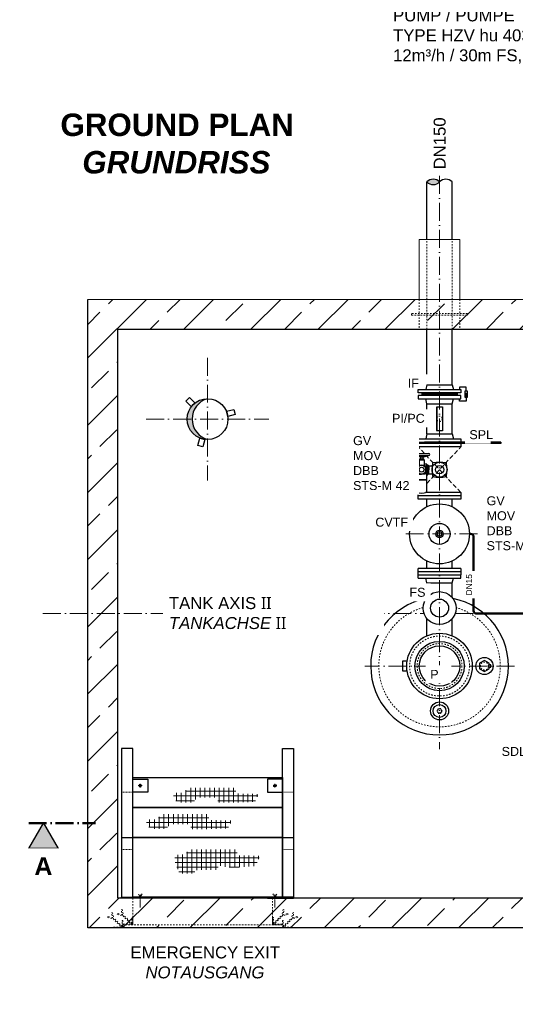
# Model space of a CAD drawing. Header units: millimetres. Extents: x -48448 to 452754, y -13941 to 17062.
# Tile 1 of 256: x -48250 to -44938, y -7343 to -765. Entities that reach past the tile are written whole.
import ezdxf

# ---------------------------------------------------------------- set-up
doc = ezdxf.new("R2010")
doc.units = ezdxf.units.MM
for name, pattern in [('ACAD_ISO10W100', [18, 12, -3, 0, -3]), ('JIS_02_1.0', [2, 1, -1]), ('STRICHPUNKT', [25.4, 12.7, -6.35, 0, -6.35])]:
    doc.linetypes.add(name, pattern=pattern)
doc.layers.add('0_POL_masch Installation Bestand', color=7, linetype='Continuous')
doc.layers.add('Beschriftung', color=7, linetype='Continuous')
doc.styles.add('LBB3.5M1000', font='isocp.shx', dxfattribs={"height": 3.5})

msp = doc.modelspace()

# ---------------------------------------------------------------- hatches: boundary and pattern name
at = {"lineweight": 13}
h = msp.add_hatch(dxfattribs=at)
h.set_pattern_fill('ANSI33', color=256, scale=50, style=0)
h.set_pattern_definition([(45, (37598.9, -1596.67), (-224.5064, 224.5064), []), (45, (37823.42, -1596.67), (-224.5064, 224.5064), [158.75, -79.375])])
h.paths.add_polyline_path([(-45444.617, -2633.305), (-47794.617, -2633.305), (-47794.617, -6833.305), (-43694.617, -6833.305), (-43694.617, -6633.305), (-47594.617, -6633.305), (-47594.617, -2833.305), (-45444.617, -2833.305)])
h.paths.add_polyline_path([(-44564.617, -2633.305), (-45444.617, -2633.305), (-45444.617, -2833.305), (-44564.617, -2833.305)], flags=17)
h.paths.add_polyline_path([(-43694.617, -2633.305), (-44564.617, -2633.305), (-44564.617, -2833.305), (-43694.617, -2833.305)])
h.paths.add_polyline_path([(-41944.617, -2633.305), (-43694.617, -2633.305), (-43694.617, -2833.305), (-41944.617, -2833.305)], flags=17)
h.paths.add_polyline_path([(-39594.617, -2633.305), (-41944.617, -2633.305), (-41944.617, -2833.305), (-39794.617, -2833.305), (-39794.617, -6633.305), (-43694.617, -6633.305), (-43694.617, -6833.305), (-39594.617, -6833.305)])
at = {"lineweight": 5}
h = msp.add_hatch(dxfattribs=at)
h.set_pattern_fill('NET3', color=256)
h.set_pattern_definition([(0, (-325.7088, -56.877), (0, 3.175), []), (60, (-325.7088, -56.877), (-2.74963066, 1.5875), []), (120, (-325.7088, -56.877), (-2.74963066, -1.5875), [])])
h.paths.add_polyline_path([(-45562.117, -3258.306), (-45562.117, -3276.306), (-45327.117, -3276.306), (-45327.117, -3258.306)])
at = {"linetype": 'Continuous', "lineweight": -2, "ltscale": 10}
h = msp.add_hatch(color=256, dxfattribs=at)
h.dxf.hatch_style = 1
h.paths.add_polyline_path([(-45267.114, -3261.059), (-45272.524, -3270.43), (-45261.703, -3270.43)])
h = msp.add_hatch(color=256)
h.dxf.hatch_style = 1
h.paths.add_polyline_path([(-46994.617, -3296.805, 0.41421356), (-47131.117, -3433.305), (-47097.502, -3433.305, -0.33466015)])
h.paths.add_polyline_path([(-47097.502, -3433.305), (-47131.117, -3433.305, 0.41421356), (-46994.617, -3569.805, -0.33466015)])
at = {"lineweight": 9}
h = msp.add_hatch(dxfattribs=at)
h.set_pattern_fill('NET', color=253, scale=10)
h.set_pattern_definition([(0, (-29136.504, -1696.675), (0, 31.75), []), (90, (-29136.504, -1696.675), (-31.75, 2e-15), [])])
h.paths.add_polyline_path([(-47223.081, -5973.359), (-47221.005, -5931.85), (-47149.378, -5929.775), (-47128.617, -5896.568), (-46807.853, -5896.568), (-46803.701, -5934.963), (-46654.219, -5939.114), (-46678.094, -5991), (-46833.805, -5995.15), (-46926.193, -5996.188), (-46926.193, -5961.944), (-47063.218, -5961.944), (-47093.322, -5994.113), (-47186.749, -5994.113)])
h = msp.add_hatch(dxfattribs=at)
h.set_pattern_fill('NET', color=253, scale=10)
h.set_pattern_definition([(0, (-29316.09, -1874.122), (0, 31.75), []), (90, (-29316.09, -1874.122), (-31.75, 2e-15), [])])
h.paths.add_polyline_path([(-47402.667, -6150.806), (-47400.591, -6109.298), (-47328.964, -6107.223), (-47308.203, -6074.016), (-46987.439, -6074.016), (-46983.287, -6112.411), (-46833.805, -6116.562), (-46857.68, -6168.447), (-47013.391, -6172.598), (-47105.779, -6173.636), (-47105.779, -6139.392), (-47242.805, -6139.392), (-47272.909, -6171.56), (-47366.335, -6171.56)])
at = {"layer": 'Beschriftung'}
h = msp.add_hatch(color=256, dxfattribs=at)
h.dxf.hatch_style = 1
h.paths.add_polyline_path([(-48091.781, -6133.305), (-47993.808, -6303.001), (-48189.755, -6303.001)])

# ---------------------------------------------------------------- linework, layer by layer
at = {"linetype": 'ACAD_ISO10W100', "lineweight": 18, "ltscale": 10}
for p, q in [((-45444.617, -1808.795), (-45444.617, -5639.305)), ((-46994.617, -3023.305), (-46994.617, -3843.305)), ((-47404.617, -3433.305), (-46584.617, -3433.305)), ((-45190.618, -4200.306), (-45698.617, -4200.306)), ((-48094.617, -4733.305), (-45548.208, -4733.305)), ((-45341.027, -4733.305), (-44816.898, -4733.305)), ((-44944.411, -5083.305), (-45944.824, -5083.305))]:
    msp.add_line(p, q, dxfattribs=at)
at = {"lineweight": 13}
for p, q in [((-45581.117, -2633.305), (-45581.117, -2233.305)), ((-45581.117, -2233.305), (-45308.117, -2233.305)), ((-45308.117, -2233.305), (-45308.117, -2633.305)), ((-47794.617, -2633.305), (-39594.617, -2633.305))]:
    msp.add_line(p, q, dxfattribs=at)
at = {"linetype": 'JIS_02_1.0', "lineweight": 18, "ltscale": 10}
for p, q in [((-45528.768, -2833.305), (-45528.768, -2233.305)), ((-45360.468, -2833.305), (-45360.468, -2233.305)), ((-45581.117, -2633.305), (-45581.117, -2833.305)), ((-45308.117, -2633.305), (-45308.117, -2833.305)), ((-47494.617, -6633.305), (-47494.617, -6813.305)), ((-46559.617, -6633.305), (-46559.617, -6813.305))]:
    msp.add_line(p, q, dxfattribs=at)
for p, q in [((-47794.617, -6833.305), (-47794.617, -2633.305)), ((-47594.617, -6633.305), (-47594.617, -2833.305)), ((-47594.617, -2833.305), (-39794.617, -2833.305)), ((-47569.617, -6228.305), (-47494.617, -6228.305)), ((-46494.617, -6228.305), (-46419.617, -6228.305)), ((-39794.617, -6633.305), (-47594.617, -6633.305)), ((-39594.617, -6833.305), (-47794.617, -6833.305))]:
    msp.add_line(p, q)
at = {"linetype": 'Continuous', "ltscale": 10}
for p, q in [((-45528.767, -3203.306), (-45528.768, -2833.305)), ((-45360.468, -3203.306), (-45360.468, -2833.305)), ((-45528.768, -3531.306), (-45528.768, -3331.306)), ((-45528.768, -3331.306), (-45360.468, -3331.306)), ((-45360.468, -3531.306), (-45360.468, -3331.306)), ((-45528.768, -3531.306), (-45537.118, -3564.306)), ((-45528.768, -3531.306), (-45360.468, -3531.306)), ((-45360.468, -3531.306), (-45352.118, -3564.306)), ((-45587.118, -3564.306), (-45587.118, -3586.306)), ((-45587.118, -3564.306), (-45302.118, -3564.306)), ((-45587.118, -3586.306), (-45544.617, -3586.306)), ((-45034.618, -3596.306), (-45587.118, -3596.306)), ((-45587.118, -3596.306), (-45587.118, -3618.306)), ((-45302.118, -3618.306), (-45587.118, -3618.306)), ((-45544.617, -3596.306), (-45544.617, -3586.306)), ((-45034.618, -3586.306), (-45544.617, -3586.306)), ((-45302.118, -3564.306), (-45302.118, -3586.306)), ((-45302.118, -3596.306), (-45302.118, -3618.306)), ((-45034.618, -3586.306), (-45034.618, -3596.306)), ((-45302.118, -3946.306), (-45587.118, -3946.306)), ((-45587.117, -3968.306), (-45587.117, -3925.395)), ((-45302.118, -3924.306), (-45537.982, -3924.306)), ((-45302.118, -3924.306), (-45302.118, -3968.306)), ((-45302.118, -3968.306), (-45587.117, -3968.306)), ((-45528.767, -4018.871), (-45528.767, -3968.306)), ((-45360.466, -4018.872), (-45360.467, -3968.305)), ((-45528.767, -4432.306), (-45528.767, -4381.741)), ((-45360.459, -4432.304), (-45360.46, -4381.737))]:
    msp.add_line(p, q, dxfattribs=at)
at = {"linetype": 'Continuous', "lineweight": -2, "ltscale": 10}
for p, q in [((-45360.467, -3203.306), (-45352.117, -3236.306)), ((-45327.117, -3258.306), (-45327.117, -3276.306)), ((-45528.767, -3331.306), (-45537.117, -3298.306)), ((-45528.767, -3331.306), (-45360.467, -3331.306)), ((-45360.467, -3331.306), (-45352.117, -3298.306)), ((-45302.118, -4432.306), (-45587.117, -4432.306)), ((-45587.117, -4454.305), (-45587.117, -4432.306)), ((-45302.118, -4454.305), (-45587.117, -4454.305)), ((-45587.117, -4473.305), (-45587.117, -4454.305)), ((-45587.117, -4473.305), (-45302.117, -4473.305)), ((-45587.117, -4495.305), (-45587.117, -4473.305)), ((-45302.118, -4432.306), (-45302.118, -4454.305)), ((-45302.118, -4454.305), (-45302.118, -4473.305)), ((-45302.117, -4495.305), (-45302.117, -4473.305)), ((-45587.117, -4495.305), (-45302.117, -4495.305)), ((-45528.767, -4528.305), (-45537.117, -4495.305)), ((-45528.767, -4625.462), (-45528.767, -4528.305)), ((-45528.767, -4528.305), (-45360.467, -4528.305)), ((-45360.467, -4528.305), (-45352.117, -4495.305)), ((-45360.467, -4625.462), (-45360.467, -4528.305)), ((-45528.767, -4881.118), (-45528.767, -4767.149)), ((-45360.467, -4881.118), (-45360.467, -4767.149))]:
    msp.add_line(p, q, dxfattribs=at)
at = {"linetype": 'ACAD_ISO10W100', "lineweight": 18, "ltscale": 2.5}
for p, q in [((-45544.762, -3663.782), (-45587.117, -3618.306)), ((-45302.117, -3924.306), (-45529.574, -3680.09))]:
    msp.add_line(p, q, dxfattribs=at)
at = {"lineweight": 50}
for p, q in [((-45244.618, -4200.306), (-45236.948, -4200.306)), ((-45216.948, -4220.306), (-45216.948, -4713.305)), ((-45196.948, -4733.305), (-44816.898, -4733.305))]:
    msp.add_line(p, q, dxfattribs=at)
at = {"color": 253, "linetype": 'JIS_02_1.0', "lineweight": 9, "ltscale": 25}
for p, q in [((-47457.473, -5882.496), (-47431.762, -5882.496)), ((-47444.617, -5869.64), (-47444.617, -5895.351)), ((-46531.762, -5882.496), (-46557.473, -5882.496)), ((-46544.617, -5869.64), (-46544.617, -5895.351))]:
    msp.add_line(p, q, dxfattribs=at)
at = {"linetype": 'JIS_02_1.0', "lineweight": 18, "ltscale": 5}
for p, q in [((-47569.617, -5926.504), (-47494.617, -5926.504)), ((-46494.617, -5926.504), (-46419.617, -5926.504)), ((-47569.617, -6309.069), (-47494.617, -6309.069)), ((-46494.617, -6309.069), (-46419.617, -6309.069))]:
    msp.add_line(p, q, dxfattribs=at)
at = {"linetype": 'ACAD_ISO10W100', "lineweight": 50, "ltscale": 10}
msp.add_line((-48189.755, -6133.305), (-47743.477, -6133.305), dxfattribs=at)
at = {"linetype": 'ACAD_ISO10W100', "lineweight": 9, "ltscale": 0.5}
for p, q in [((-47444.617, -6628.353), (-47457.323, -6606.346)), ((-47431.911, -6606.346), (-47444.617, -6628.353)), ((-47444.617, -6696.473), (-47444.617, -6609.467)), ((-46557.323, -6606.346), (-46544.617, -6628.353)), ((-46544.617, -6628.353), (-46531.911, -6606.346)), ((-46544.617, -6696.473), (-46544.617, -6609.467))]:
    msp.add_line(p, q, dxfattribs=at)
at = {"linetype": 'JIS_02_1.0', "lineweight": 18, "ltscale": 10}
for points in [[(-45631.117, -2738.305), (-45258.117, -2738.305), (-45258.117, -2728.305), (-45631.117, -2728.305)], [(-47559.617, -6833.305), (-46494.617, -6833.305), (-46494.617, -6813.305), (-47559.617, -6813.305)]]:
    msp.add_lwpolyline(points, close=True, dxfattribs=at)
at = {"linetype": 'Continuous', "lineweight": -2, "ltscale": 10}
for points in [[(-45267.114, -3247.059), (-45267.114, -3220.634), (-45311.66, -3220.634), (-45311.66, -3236.306)], [(-45267.114, -3267.306), (-45267.114, -3313.979), (-45311.66, -3313.979), (-45311.66, -3298.306)]]:
    msp.add_lwpolyline(points, dxfattribs=at)
for points in [[(-47114.118, -3289.056), (-47078.763, -3324.411), (-47103.512, -3349.16), (-47138.867, -3313.804)], [(-46809.943, -3401.939), (-46858.239, -3414.88), (-46867.298, -3381.073), (-46819.001, -3368.132)], [(-47059.791, -3608.921), (-47046.85, -3560.625), (-47013.042, -3569.684), (-47025.983, -3617.98)], [(-45144.617, -5120.256), (-45112.617, -5101.781), (-45112.617, -5064.83), (-45144.617, -5046.355), (-45176.617, -5064.83), (-45176.617, -5101.781)], [(-47569.617, -6628.353), (-47494.617, -6628.353), (-47494.617, -5633.487), (-47569.617, -5633.487)], [(-46419.617, -6628.353), (-46494.617, -6628.353), (-46494.617, -5633.487), (-46419.617, -5633.487)], [(-46494.617, -6028.353), (-47494.617, -6028.353), (-47494.617, -5828.401), (-46494.617, -5828.401)], [(-47444.369, -5873.95), (-47452.079, -5877.645), (-47452.327, -5886.191), (-47444.865, -5891.041), (-47437.155, -5887.346), (-47436.908, -5878.801)], [(-46544.865, -5873.95), (-46537.155, -5877.645), (-46536.908, -5886.191), (-46544.369, -5891.041), (-46552.079, -5887.346), (-46552.327, -5878.801)], [(-46494.617, -6228.305), (-47494.617, -6228.305), (-47494.617, -6028.353), (-46494.617, -6028.353)], [(-46494.617, -6628.353), (-47494.617, -6628.353), (-47494.617, -6228.353), (-46494.617, -6228.353)], [(-47569.617, -6628.353), (-47394.617, -6628.353), (-47394.617, -6633.305), (-47569.617, -6633.305)], [(-46419.617, -6628.353), (-46594.617, -6628.353), (-46594.617, -6633.305), (-46419.617, -6633.305)]]:
    msp.add_lwpolyline(points, close=True)
for points in [[(-45276.105, -3287.554), (-45258.123, -3287.554), (-45258.123, -3247.059), (-45276.105, -3247.059)], [(-45267.114, -3261.059), (-45272.524, -3270.43), (-45261.703, -3270.43)]]:
    msp.add_lwpolyline(points, close=True, dxfattribs=at)
at = {"linetype": 'Continuous', "ltscale": 10}
for points in [[(-45460.145, -3353.316), (-45463.972, -3353.316), (-45463.972, -3509.297), (-45460.145, -3509.297)], [(-45460.145, -3351.307), (-45425.39, -3351.307), (-45425.39, -3511.306), (-45460.145, -3511.306)]]:
    msp.add_lwpolyline(points, close=True, dxfattribs=at)
for points in [[(-45661.227, -5051.035), (-45691.888, -5051.035), (-45691.888, -5115.576), (-45661.227, -5115.576)], [(-45112.617, -5091.503), (-45101.321, -5091.503), (-45101.321, -5075.107), (-45112.617, -5075.107)], [(-47494.617, -5838.487), (-47394.617, -5838.487), (-47394.617, -5926.504), (-47494.617, -5926.504)], [(-46494.617, -5838.487), (-46594.617, -5838.487), (-46594.617, -5926.504), (-46494.617, -5926.504)]]:
    msp.add_lwpolyline(points)
at = {"linetype": 'JIS_02_1.0', "lineweight": 18, "ltscale": 5}
msp.add_lwpolyline([(-45463.093, -5383.305), (-45453.855, -5399.305), (-45435.38, -5399.305), (-45426.142, -5383.305), (-45435.38, -5367.305), (-45453.855, -5367.305)], close=True, dxfattribs=at)
at = {"linetype": 'JIS_02_1.0', "lineweight": 18, "ltscale": 10}
for points in [[(-47561.047, -6751.118), (-47571.608, -6711.705), (-47565.812, -6710.152), (-47555.668, -6748.012)], [(-46493.187, -6751.118), (-46482.627, -6711.705), (-46488.422, -6710.152), (-46498.567, -6748.012)], [(-47627.6, -6765.323), (-47661.218, -6756.315), (-47662.771, -6762.11), (-47624.91, -6772.255)], [(-47626.047, -6771.118), (-47636.608, -6731.705), (-47630.812, -6730.152), (-47620.668, -6768.012)], [(-47626.047, -6771.118), (-47568.91, -6828.255), (-47564.668, -6824.012), (-47620.668, -6768.012)], [(-47562.6, -6745.323), (-47596.218, -6736.315), (-47597.771, -6742.11), (-47559.91, -6752.255)], [(-47561.047, -6751.118), (-47503.91, -6808.255), (-47499.668, -6804.012), (-47555.668, -6748.012)], [(-46493.187, -6751.118), (-46550.324, -6808.255), (-46554.567, -6804.012), (-46498.567, -6748.012)], [(-46491.635, -6745.323), (-46458.017, -6736.315), (-46456.464, -6742.11), (-46494.324, -6752.255)], [(-46428.187, -6771.118), (-46485.324, -6828.255), (-46489.567, -6824.012), (-46433.567, -6768.012)], [(-46428.187, -6771.118), (-46417.627, -6731.705), (-46423.422, -6730.152), (-46433.567, -6768.012)], [(-46426.635, -6765.323), (-46393.017, -6756.315), (-46391.464, -6762.11), (-46429.324, -6772.255)]]:
    msp.add_lwpolyline(points, dxfattribs=at)
for points in [[(-47494.617, -6763.305), (-47494.617, -6813.305), (-47559.617, -6813.305), (-47559.617, -6810.805, -0.41421356), (-47557.117, -6808.305), (-47504.617, -6808.305, 0.41421356), (-47499.617, -6803.305), (-47499.617, -6765.805, -0.41421356), (-47497.117, -6763.305)], [(-46559.617, -6763.305), (-46559.617, -6813.305), (-46494.617, -6813.305), (-46494.617, -6810.805, 0.41421356), (-46497.117, -6808.305), (-46549.617, -6808.305, -0.41421356), (-46554.617, -6803.305), (-46554.617, -6765.805, 0.41421356), (-46557.117, -6763.305)], [(-47559.617, -6783.305), (-47559.617, -6833.305), (-47624.617, -6833.305), (-47624.617, -6830.805, -0.41421356), (-47622.117, -6828.305), (-47569.617, -6828.305, 0.41421356), (-47564.617, -6823.305), (-47564.617, -6785.805, -0.41421356), (-47562.117, -6783.305)], [(-46494.617, -6783.305), (-46494.617, -6833.305), (-46429.617, -6833.305), (-46429.617, -6830.805, 0.41421356), (-46432.117, -6828.305), (-46484.617, -6828.305, -0.41421356), (-46489.617, -6823.305), (-46489.617, -6785.805, 0.41421356), (-46492.117, -6783.305)]]:
    msp.add_lwpolyline(points, format="xyb", close=True, dxfattribs=at)
for centre, radius in [((-46994.617, -3433.305), 136.5), ((-45444.617, -5083.305), 219), ((-45444.617, -5083.305), 165), ((-45444.617, -5083.305), 135), ((-45144.617, -5083.305), 57.5), ((-45444.617, -5383.305), 60.313), ((-45444.617, -5383.305), 43.019)]:
    msp.add_circle(centre, radius)
for centre, radius in [((-45444.617, -3431.306), 18), ((-45444.617, -5083.305), 200), ((-45444.617, -5083.305), 150), ((-45144.617, -5083.305), 26.9)]:
    msp.add_circle(centre, radius, dxfattribs=at)
at = {"linetype": 'Continuous', "ltscale": 10}
for radius in [199.999, 70.373, 25, 15]:
    msp.add_circle((-45444.617, -4200.306), radius, dxfattribs=at)
at = {"linetype": 'Continuous', "lineweight": -2, "ltscale": 10}
for radius in [110, 60]:
    msp.add_circle((-45444.617, -4696.305), radius, dxfattribs=at)
at = {"linetype": 'JIS_02_1.0', "lineweight": 18, "ltscale": 5}
msp.add_circle((-45444.617, -5383.305), 13.45, dxfattribs=at)
for centre, radius, start, end in [((-46955.511, -3433.305), 141.991, 105.9866382, 254.0133618), ((-45444.617, -5083.305), 460, 101.1919386, 78.8080614)]:
    msp.add_arc(centre, radius, start, end)
at = {"lineweight": 50}
for centre, start, end in [((-45236.948, -4220.306), 0, 90), ((-45196.948, -4713.305), 180, 270)]:
    msp.add_arc(centre, 20, start, end, dxfattribs=at)
at = {"linetype": 'JIS_02_1.0', "lineweight": 18, "ltscale": 10}
msp.add_arc((-45444.617, -5083.305), 406, 105.7101746, 74.2898254, dxfattribs=at)
at = {"layer": '0_POL_masch Installation Bestand'}
for p, q in [((-45607.853, -3628.684), (-45618.996, -3628.684)), ((-45618.996, -3628.684), (-45618.996, -3650.969)), ((-45618.996, -3650.969), (-45616.736, -3663.782)), ((-45607.853, -3650.969), (-45618.996, -3650.969)), ((-45610.113, -3663.782), (-45616.736, -3663.782)), ((-45613.424, -3663.782), (-45515.371, -3663.782)), ((-45613.424, -3677.153), (-45515.371, -3677.153)), ((-45572.755, -3687.181), (-45610.18, -3677.153)), ((-45607.853, -3650.969), (-45610.113, -3663.782)), ((-45607.853, -3628.684), (-45607.853, -3650.969)), ((-45572.755, -3677.153), (-45572.755, -3687.181)), ((-45556.041, -3677.153), (-45556.041, -3687.181)), ((-45556.041, -3687.181), (-45518.616, -3677.153)), ((-45697.549, -3794.984), (-45697.549, -3747.629)), ((-45691.978, -3742.058), (-45660.594, -3742.058)), ((-45660.594, -3803.341), (-45660.594, -3739.272)), ((-45660.594, -3739.272), (-45655.022, -3739.272)), ((-45657.808, -3739.272), (-45657.808, -3803.341)), ((-45655.022, -3803.341), (-45655.022, -3739.272)), ((-45655.022, -3742.058), (-45636.466, -3742.058)), ((-45636.466, -3739.272), (-45633.68, -3739.272)), ((-45636.466, -3739.272), (-45636.466, -3803.341)), ((-45633.68, -3803.341), (-45633.68, -3739.272)), ((-45633.68, -3742.058), (-45564.398, -3742.058)), ((-45600.054, -3742.058), (-45600.054, -3733.422)), ((-45581.112, -3733.422), (-45600.054, -3733.422)), ((-45581.112, -3735.094), (-45600.054, -3735.094)), ((-45581.112, -3705.009), (-45578.326, -3702.224)), ((-45581.112, -3705.009), (-45547.684, -3705.009)), ((-45581.112, -3705.009), (-45581.112, -3742.058)), ((-45578.326, -3699.438), (-45550.47, -3699.438)), ((-45578.326, -3702.224), (-45578.326, -3699.438)), ((-45578.326, -3702.224), (-45550.47, -3702.224)), ((-45556.041, -3687.181), (-45572.755, -3687.181)), ((-45572.755, -3688.296), (-45572.755, -3699.438)), ((-45556.041, -3688.296), (-45572.755, -3688.296)), ((-45569.969, -3687.181), (-45569.969, -3688.296)), ((-45558.827, -3687.181), (-45558.827, -3688.296)), ((-45556.041, -3688.296), (-45556.041, -3699.438)), ((-45550.47, -3702.224), (-45550.47, -3699.438)), ((-45547.684, -3705.009), (-45550.47, -3702.224)), ((-45547.684, -3705.009), (-45547.684, -3743.065)), ((-45528.742, -3733.422), (-45547.684, -3733.422)), ((-45528.742, -3735.094), (-45547.684, -3735.094)), ((-45528.742, -3842.268), (-45528.742, -3733.422)), ((-45528.742, -3737.879), (-45522.614, -3737.879)), ((-45522.614, -3737.879), (-45522.614, -3771.306)), ((-45522.614, -3740.665), (-45519.828, -3740.665)), ((-45519.828, -3740.665), (-45519.828, -3771.306)), ((-45519.828, -3740.665), (-45515.889, -3744.604)), ((-45515.889, -3744.604), (-45515.889, -3771.306)), ((-45515.889, -3744.604), (-45493.259, -3744.604)), ((-45691.978, -3800.555), (-45660.594, -3800.555)), ((-45655.022, -3803.341), (-45660.594, -3803.341)), ((-45655.022, -3800.555), (-45636.466, -3800.555)), ((-45633.68, -3803.341), (-45636.466, -3803.341)), ((-45633.68, -3800.555), (-45564.398, -3800.555)), ((-45600.054, -3842.268), (-45600.054, -3800.555)), ((-45528.742, -3804.734), (-45522.614, -3804.734)), ((-45522.614, -3804.734), (-45522.614, -3771.306)), ((-45522.614, -3801.948), (-45519.828, -3801.948)), ((-45519.828, -3801.948), (-45519.828, -3771.306)), ((-45519.828, -3801.948), (-45515.889, -3798.009)), ((-45515.889, -3798.009), (-45515.889, -3771.306)), ((-45515.889, -3798.009), (-45493.259, -3798.009)), ((-45528.742, -3839.482), (-45600.054, -3839.482)), ((-45528.742, -3842.268), (-45600.054, -3842.268)), ((-45599.218, -3921.141), (-45599.218, -3842.268)), ((-45529.578, -3921.141), (-45529.578, -3842.268))]:
    msp.add_line(p, q, dxfattribs=at)
at = {"layer": '0_POL_masch Installation Bestand', "linetype": 'STRICHPUNKT', "lineweight": 18, "ltscale": 0.1}
for p, q in [((-45613.424, -3677.153), (-45615.444, -3680.652)), ((-45613.424, -3683.754), (-45613.424, -3625.206)), ((-45613.424, -3677.153), (-45611.405, -3680.652))]:
    msp.add_line(p, q, dxfattribs=at)
at = {"layer": '0_POL_masch Installation Bestand'}
for centre, radius in [((-45564.398, -3771.306), 29.249), ((-45444.617, -3771.306), 50.141), ((-45444.617, -3771.306), 27.856), ((-45564.398, -3771.306), 16.249)]:
    msp.add_circle(centre, radius, dxfattribs=at)
for centre, radius, start, end in [((-45613.424, -3670.468), 6.685, 90, 270), ((-45515.371, -3670.468), 6.685, 270, 90), ((-45691.978, -3747.629), 5.571, 90, 180), ((-45454.45, -3771.306), 139.197, 169.41081, 190.5891977), ((-45589.679, -3746.025), 1.625, 100.5891963, 169.41081), ((-45564.398, -3881.254), 139.197, 79.4108086, 100.5891963), ((-45539.117, -3746.025), 1.625, 10.5891949, 79.4108086), ((-45674.346, -3771.306), 139.197, 349.4108081, 10.5891949), ((-45256.135, -3771.306), 238.623, 169.41081, 190.5891977), ((-45487.956, -3727.968), 2.786, 100.5891963, 169.41081), ((-45444.617, -3959.788), 238.623, 79.4108086, 100.5891963), ((-45401.278, -3727.968), 2.786, 10.5891949, 79.4108086), ((-45633.099, -3771.306), 238.623, 349.4108081, 10.5891949), ((-45691.978, -3794.984), 5.571, 180, 270), ((-45589.679, -3796.587), 1.625, 190.5891977, 259.4108114), ((-45564.398, -3661.359), 139.197, 259.4108114, 280.5891982), ((-45539.117, -3796.587), 1.625, 280.5891982, 349.4108081), ((-45487.956, -3814.645), 2.786, 190.5891977, 259.4108114), ((-45401.278, -3814.645), 2.786, 280.5891982, 349.4108081), ((-45444.617, -3582.824), 238.623, 259.4108114, 280.5891982), ((-45564.398, -3841.421), 86.993, 246.4054407, 293.5945593)]:
    msp.add_arc(centre, radius, start, end, dxfattribs=at)
at = {"layer": 'Beschriftung'}
msp.add_lwpolyline([(-48091.781, -6133.305), (-47993.808, -6303.001), (-48189.755, -6303.001)], close=True, dxfattribs=at)

# ---------------------------------------------------------------- texts
at = {"layer": 'Beschriftung', "char_height": 80, "width": 1397.41521, "attachment_point": 1, "style": 'LBB3.5M1000', "bg_fill": 2}
for s, insert in [('{\\fArial|b0|i0|c0|p34;PUMP / PUMPE\\PTYPE HZV hu 403\\P12m³/h / 30m FS, STS-M8}', (-45755.224, -695.79)), ('\\pi204.36;{\\fArial|b0|i0|c0|p34;EMERGENCY EXIT\\P\\pi304.68;\\fArial|b0|i1|c0|p34;NOTAUSGANG}', (-47714.225, -6956.755))]:
    msp.add_mtext(s, dxfattribs=dict(at, insert=insert))

# ---------------------------------------------------------------- next in the draw order: texts
at = {"layer": 'Beschriftung', "attachment_point": 1, "style": 'LBB3.5M1000', "bg_fill": 2}
for s, insert, char_height, width in [('\\pi74.897;{\\fArial|b1|i0|c0|p34;GROUND PLAN\\L\\P\\pi221.06;\\fArial|b1|i1|c0|p34;\\lGRUNDRISS}', (-48052.713, -1391.777), 150, 1682.94636), ('{\\fArial|b0|i0|c0|p34;TANK AXIS \\fSegoe UI|b0|i0|c0|p34;II\\fArial|b0|i0|c0|p34;\\P\\fArial|b0|i1|c0|p34;TANKACHSE \\fSegoe UI|b0|i0|c0|p34;II}', (-47252.898, -4622.521), 80, 1397.41521), ('{\\fArial|b0|i0|c0|p34;\\C256;SDL}', (-45029.664, -5623.808), 60, 172.60266), ('\\pi37.769;{\\fArial|b1|i0|c0|p34;A}', (-48189.755, -6360.573), 120, 195.94711)]:
    msp.add_mtext(s, dxfattribs=dict(at, insert=insert, char_height=char_height, width=width))
at = {"layer": 'Beschriftung', "color": 1, "char_height": 60, "attachment_point": 1, "style": 'LBB3.5M1000', "bg_fill": 2}
for s, insert, width in [('{\\fArial|b0|i0|c0|p34;\\C256;IF}', (-45656.966, -3164.028), 111.95845), ('{\\fArial|b0|i0|c0|p34;\\C256;PI/PC}', (-45762.357, -3397.933), 219.13903), ('{\\fArial|b0|i0|c0|p34;\\C256;SPL}', (-45245.37, -3507.245), 111.95845), ('{\\fArial|b0|i0|c0|p34;\\C256;GV\\PMOV\\PDBB\\PSTS-M 42}', (-45130.309, -3949.011), 410.51138), ('{\\fArial|b0|i0|c0|p34;\\C256;CVTF}', (-45873.849, -4091.904), 221.75514), ('{\\fArial|b0|i0|c0|p34;\\C256;FS}', (-45645.598, -4560.592), 111.95845), ('{\\fArial|b0|i0|c0|p34;\\C256;P}', (-45506.781, -5108.664), 111.95845)]:
    msp.add_mtext(s, dxfattribs=dict(at, insert=insert, width=width))
at = {"layer": 'Beschriftung', "insert": (-45267.546, -4611.702), "char_height": 40, "width": 144.48459, "attachment_point": 1, "rotation": 90, "style": 'LBB3.5M1000', "bg_fill": 2}
msp.add_mtext('{\\fArial|b0|i0|c0|p34;DN15}', dxfattribs=at)

# ---------------------------------------------------------------- next in the draw order: hatches: boundary and pattern name
h = msp.add_hatch(color=256)
h.dxf.hatch_style = 1
h.paths.add_polyline_path([(-45444.617, -1848.596, 0.43057008), (-45528.767, -1848.596, 0.43057008)])
at = {"lineweight": 9}
h = msp.add_hatch(dxfattribs=at)
h.set_pattern_fill('NET', color=253, scale=10)
h.set_pattern_definition([(0, (-29128.2, -2109.682), (0, 31.75), []), (90, (-29128.2, -2109.682), (-31.75, 2e-15), [])])
h.paths.add_polyline_path([(-47214.777, -6386.366), (-47212.701, -6344.857), (-47141.074, -6342.782), (-47120.312, -6309.575), (-46799.549, -6309.575), (-46795.396, -6347.97), (-46645.914, -6352.121), (-46671.126, -6418.752), (-46828.055, -6431.11), (-46919.108, -6417.402), (-46929.098, -6445.396), (-47066.124, -6445.396), (-47089.788, -6469.965), (-47183.214, -6469.965)])

# ---------------------------------------------------------------- next in the draw order: linework, layer by layer
at = {"linetype": 'Continuous', "ltscale": 10}
for p, q in [((-45528.768, -2233.305), (-45528.767, -1848.596)), ((-45360.468, -2233.305), (-45360.468, -1848.596))]:
    msp.add_line(p, q, dxfattribs=at)
at = {"linetype": 'Continuous', "lineweight": -2, "ltscale": 10}
for p, q in [((-45528.767, -3203.306), (-45537.117, -3236.306)), ((-45528.767, -3203.306), (-45360.467, -3203.306)), ((-45562.117, -3258.306), (-45562.117, -3276.306))]:
    msp.add_line(p, q, dxfattribs=at)
at = {"linetype": 'ACAD_ISO10W100', "lineweight": 18, "ltscale": 2.5}
msp.add_line((-45529.578, -3862.527), (-45302.117, -3618.306), dxfattribs=at)
at = {"linetype": 'Continuous', "lineweight": -2, "ltscale": 10}
for points in [[(-45587.117, -3236.306), (-45302.117, -3236.306), (-45302.117, -3258.306), (-45587.117, -3258.306)], [(-45587.117, -3298.306), (-45302.117, -3298.306), (-45302.117, -3276.306), (-45587.117, -3276.306)]]:
    msp.add_lwpolyline(points, close=True, dxfattribs=at)
at = {"linetype": 'Continuous', "ltscale": 10}
for centre, start, end in [((-45486.692, -1888.397), 43.4094698, 136.5905302), ((-45402.542, -1888.397), 43.4094698, 136.5905302), ((-45486.692, -1808.795), 223.4094698, 316.5905302)]:
    msp.add_arc(centre, 57.917, start, end, dxfattribs=at)

# ---------------------------------------------------------------- next in the draw order: texts
at = {"layer": 'Beschriftung', "color": 1, "insert": (-46022.494, -3547.217), "char_height": 60, "width": 410.51138, "attachment_point": 1, "style": 'LBB3.5M1000', "bg_fill": 2}
msp.add_mtext('{\\fArial|b0|i0|c0|p34;\\C256;GV\\PMOV\\PDBB\\PSTS-M 42}', dxfattribs=at)

# ---------------------------------------------------------------- next in the draw order: texts
at = {"layer": 'Beschriftung', "insert": (-45483.971, -1765.02), "char_height": 80, "width": 144.48459, "attachment_point": 1, "rotation": 90, "style": 'LBB3.5M1000', "bg_fill": 2}
msp.add_mtext('{\\fArial|b0|i0|c0|p34;DN150}', dxfattribs=at)

doc.saveas('drawing.dxf')
